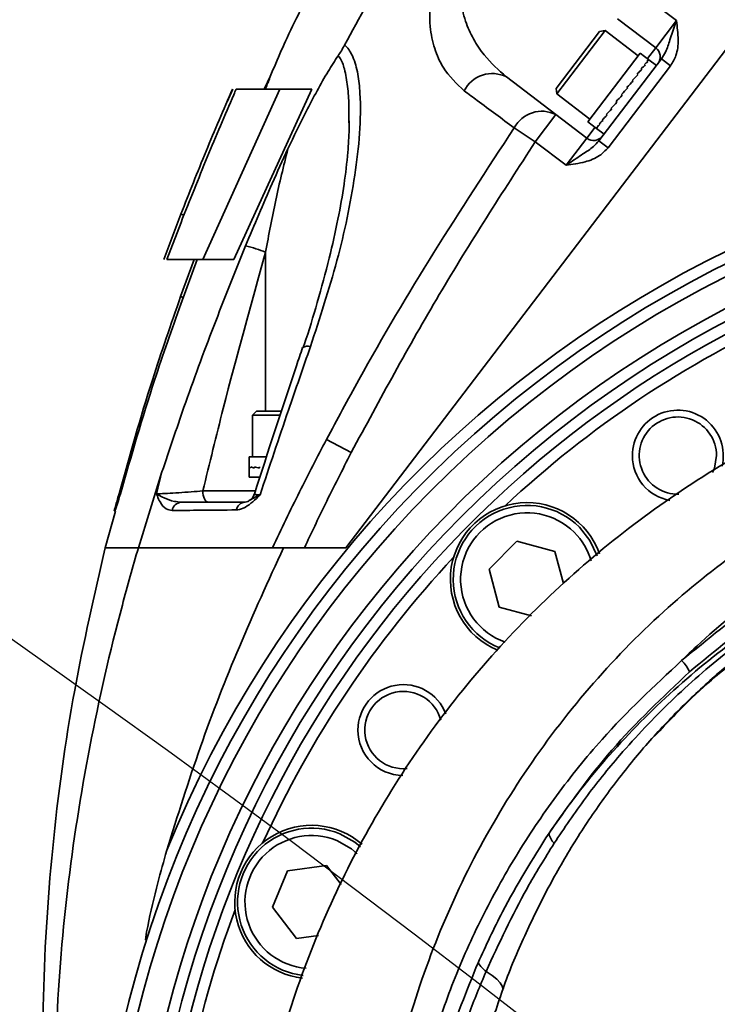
# Model space of a CAD drawing. Header units: millimetres. Extents: x -8713 to 3261, y -18743 to -8704.
# Tile 92 of 156: x -4219 to -4158, y -11369 to -11282. Entities that reach past the tile are written whole.
import ezdxf

# ---------------------------------------------------------------- set-up
doc = ezdxf.new("R2010")
doc.units = ezdxf.units.MM
doc.header["$LTSCALE"] = 10
doc.header["$PDSIZE"] = -1
doc.layers.get('Defpoints').update_dxf_attribs({"true_color": 0x5e5e5e})
doc.layers.add('细实线层', color=7, linetype='Continuous')
doc.dimstyles.new('ISO-25', dxfattribs={"dimscale": 20, "dimtxt": 4, "dimasz": 3.05, "dimexe": 3, "dimexo": 0.625, "dimtad": 1, "dimdec": 0, "dimtxsty": 'Standard', "dimcen": 2.5, "dimclrd": 1, "dimclre": 1, "dimclrt": 4, "dimadec": 1, "dimazin": 2, "dimtfac": 1, "dimtdec": 0, "dimtmove": 0, "dimatfit": 0, "dimfxl": 1, "dimarcsym": 0})

# ---------------------------------------------------------------- blocks, each defined once
blk = doc.blocks.new('*D177')
at = {"color": 1, "lineweight": -2, "transparency": 16777216}
for p, q in [((-4603.162, -11162.123), (-4603.162, -10919.27)), ((-4189.073, -11223.123), (-4663.162, -11223.123)), ((-4603.162, -11393.123), (-4603.162, -11223.123)), ((-4231.583, -11393.123), (-4663.162, -11393.123)), ((-4603.162, -11454.123), (-4603.162, -11515.123))]:
    blk.add_line(p, q, dxfattribs=at)
at = {"color": 1, "lineweight": 20, "transparency": 16777216}
for points in [[(-4613.329, -11162.123), (-4592.996, -11162.123), (-4603.162, -11223.123)], [(-4613.329, -11454.123), (-4592.996, -11454.123), (-4603.162, -11393.123)]]:
    blk.add_solid(points, dxfattribs=at)
at = {"layer": 'Defpoints', "color": 0, "lineweight": 20, "transparency": 16777216}
for p in [(-4603.162, -11223.123), (-4176.573, -11223.123), (-4219.083, -11393.123)]:
    blk.add_point(p, dxfattribs=at)
at = {"color": 4, "transparency": 16777216, "insert": (-4656.112, -11010.196), "char_height": 80, "attachment_point": 5, "rotation": 90}
blk.add_mtext('170', dxfattribs=at)
blk = doc.blocks.new('*D178')
at = {"color": 1, "lineweight": -2, "transparency": 16777216}
for p, q in [((-4456.152, -11079.623), (-4456.152, -10887.556)), ((-4021.752, -11140.623), (-4516.152, -11140.623)), ((-4456.152, -11223.123), (-4456.152, -11140.623)), ((-4189.073, -11223.123), (-4516.152, -11223.123)), ((-4456.152, -11284.123), (-4456.152, -11345.123))]:
    blk.add_line(p, q, dxfattribs=at)
at = {"color": 1, "lineweight": 20, "transparency": 16777216}
for points in [[(-4466.318, -11079.623), (-4445.985, -11079.623), (-4456.152, -11140.623)], [(-4466.318, -11284.123), (-4445.985, -11284.123), (-4456.152, -11223.123)]]:
    blk.add_solid(points, dxfattribs=at)
at = {"layer": 'Defpoints', "color": 0, "lineweight": 20, "transparency": 16777216}
for p in [(-4456.152, -11140.623), (-4009.252, -11140.623), (-4176.573, -11223.123)]:
    blk.add_point(p, dxfattribs=at)
at = {"color": 4, "transparency": 16777216, "insert": (-4508.652, -10953.09), "char_height": 80, "attachment_point": 5, "rotation": 90}
blk.add_mtext('83', dxfattribs=at)
blk = doc.blocks.new('*D168')
at = {"color": 1, "lineweight": -2, "transparency": 16777216}
for p, q in [((-2624.131, -11223.123), (-2362.13, -11223.123)), ((-3337.501, -11596.023), (-3395.99, -11655.271))]:
    blk.add_line(p, q, dxfattribs=at)
blk.add_arc((-2969.377, -11223.123), 547.248, 231.7592, 353.61011, dxfattribs=at)
at = {"color": 1, "lineweight": 20, "transparency": 16777216}
for points in [[(-2435.68, -11283.462), (-2415.378, -11284.595), (-2422.13, -11223.123)], [(-3314.834, -11660.563), (-3301.378, -11645.319), (-3353.838, -11612.572)]]:
    blk.add_solid(points, dxfattribs=at)
at = {"layer": 'Defpoints', "color": 0, "lineweight": 20, "transparency": 16777216}
for p in [(-4176.573, -11223.123), (-2969.377, -11223.123), (-2636.631, -11223.123), (-3328.719, -11587.128), (-2967.026, -11770.366)]:
    blk.add_point(p, dxfattribs=at)
at = {"color": 4, "transparency": 16777216, "insert": (-2778.747, -11679.184), "char_height": 80, "attachment_point": 5, "rotation": 22.68465}
blk.add_mtext('130%%D', dxfattribs=at)
blk = doc.blocks.new('*D169')
at = {"color": 1, "lineweight": -2, "transparency": 16777216}
blk.add_arc((-3969.931, -11223.123), 395.04, 288.85612, 351.14388, dxfattribs=at)
at = {"color": 1, "lineweight": 20, "transparency": 16777216}
for points in [[(-3589.736, -11283.156), (-3569.463, -11284.726), (-3574.89, -11223.123)], [(-3839.723, -11606.809), (-3844.79, -11587.117), (-3901.332, -11612.162)]]:
    blk.add_solid(points, dxfattribs=at)
at = {"layer": 'Defpoints', "color": 0, "lineweight": 20, "transparency": 16777216}
for p in [(-4176.573, -11223.123), (-2636.631, -11223.123), (-3945.16, -11363.603), (-3734.029, -11539.995), (-3746.646, -12489.435)]:
    blk.add_point(p, dxfattribs=at)
at = {"color": 4, "transparency": 16777216, "insert": (-3707.874, -11443.015), "char_height": 80, "attachment_point": 5, "rotation": 50}
blk.add_mtext('80°', dxfattribs=at)

msp = doc.modelspace()

# ---------------------------------------------------------------- linework, layer by layer
at = {"color": 4}
for centre, radius, start, end in [((-4112.577, -12173.123), 1935.771, 290, 188), ((-4884.987, -12281.678), 1155.771, 26.458208, 69.541792)]:
    msp.add_arc(centre, radius, start, end, dxfattribs=at)
at = {"layer": '细实线层', "linetype": 'Continuous', "lineweight": 35}
for p, q in [((-4125.382, -11243.256), (-4190.402, -11328.468)), ((-4164.666, -11279.551), (-4161.316, -11282.107)), ((-4163.136, -11284.492), (-4166.486, -11281.936)), ((-4163.136, -11284.492), (-4161.316, -11282.107)), ((-4171.896, -11288.06), (-4168.075, -11283.052)), ((-4167.584, -11282.986), (-4171.83, -11288.551)), ((-4168.075, -11283.052), (-4168.074, -11283.051)), ((-4167.584, -11282.986), (-4168.074, -11283.051)), ((-4164.682, -11285.2), (-4167.584, -11282.986)), ((-4163.864, -11285.446), (-4163.136, -11284.492)), ((-4164.5, -11284.961), (-4169.11, -11291.003)), ((-4168.126, -11292.68), (-4162.623, -11285.468)), ((-4163.741, -11285.541), (-4164.5, -11284.961)), ((-4163.915, -11285.678), (-4163.844, -11285.733)), ((-4163.844, -11285.733), (-4163.915, -11285.679)), ((-4163.732, -11285.587), (-4163.804, -11285.532)), ((-4163.804, -11285.532), (-4163.732, -11285.587)), ((-4163.069, -11286.053), (-4163.74, -11285.541)), ((-4161.828, -11286.075), (-4162.623, -11285.468)), ((-4161.828, -11286.075), (-4167.331, -11293.287)), ((-4164.343, -11286.388), (-4164.415, -11286.333)), ((-4164.414, -11286.333), (-4164.343, -11286.387)), ((-4164.05, -11286.004), (-4164.122, -11285.949)), ((-4164.122, -11285.949), (-4164.05, -11286.004)), ((-4176.262, -11287.055), (-4171.912, -11290.375)), ((-4165.132, -11287.421), (-4165.204, -11287.367)), ((-4165.203, -11287.366), (-4165.132, -11287.421)), ((-4164.709, -11286.867), (-4164.78, -11286.812)), ((-4164.78, -11286.812), (-4164.708, -11286.867)), ((-4196.192, -11288.123), (-4202.975, -11303.123)), ((-4200.347, -11288.125), (-4200.821, -11289.242)), ((-4193.374, -11288.123), (-4200.243, -11303.123)), ((-4193.374, -11288.123), (-4196.192, -11288.123)), ((-4171.896, -11288.06), (-4171.83, -11288.551)), ((-4165.665, -11287.971), (-4165.593, -11288.026)), ((-4165.594, -11288.027), (-4165.665, -11287.972)), ((-4165.594, -11288.027), (-4165.593, -11288.026)), ((-4171.83, -11288.551), (-4168.928, -11290.765)), ((-4166.552, -11289.283), (-4166.624, -11289.228)), ((-4166.623, -11289.227), (-4166.552, -11289.282)), ((-4166.146, -11288.602), (-4166.145, -11288.601)), ((-4166.074, -11288.656), (-4166.146, -11288.602)), ((-4166.145, -11288.601), (-4166.074, -11288.656)), ((-4167.078, -11289.823), (-4167.006, -11289.878)), ((-4167.007, -11289.878), (-4167.078, -11289.824)), ((-4190.135, -11291.105), (-4190.135, -11290.923)), ((-4171.912, -11290.375), (-4173.732, -11292.76)), ((-4171.912, -11290.375), (-4169.202, -11292.442)), ((-4169.11, -11291.003), (-4168.351, -11291.583)), ((-4167.768, -11290.876), (-4167.84, -11290.822)), ((-4167.839, -11290.821), (-4167.768, -11290.876)), ((-4167.489, -11290.362), (-4167.418, -11290.417)), ((-4167.418, -11290.417), (-4167.489, -11290.363)), ((-4173.732, -11292.76), (-4175.584, -11291.538)), ((-4169.202, -11292.442), (-4168.474, -11291.488)), ((-4168.316, -11291.594), (-4168.387, -11291.539)), ((-4168.387, -11291.539), (-4168.316, -11291.594)), ((-4168.351, -11291.583), (-4167.679, -11292.095)), ((-4168.227, -11291.478), (-4168.299, -11291.423)), ((-4168.298, -11291.423), (-4168.227, -11291.478)), ((-4168.042, -11291.235), (-4168.113, -11291.18)), ((-4168.113, -11291.18), (-4168.042, -11291.235)), ((-4171.022, -11294.827), (-4169.202, -11292.442)), ((-4167.331, -11293.287), (-4168.126, -11292.68)), ((-4171.022, -11294.827), (-4173.732, -11292.76)), ((-4206.412, -11303.123), (-4204.899, -11299.115)), ((-4204.899, -11299.115), (-4204.649, -11299.212)), ((-4204.893, -11299.855), (-4206.147, -11303.123)), ((-4204.928, -11306.371), (-4203.747, -11303.123)), ((-4203.478, -11303.123), (-4204.922, -11307.038)), ((-4202.975, -11303.123), (-4200.243, -11303.123)), ((-4197.449, -11316.468), (-4197.449, -11302.458)), ((-4204.928, -11306.371), (-4204.708, -11306.449)), ((-4198.252, -11316.468), (-4198.602, -11316.818)), ((-4198.602, -11316.818), (-4198.602, -11320.468)), ((-4196.182, -11316.818), (-4198.602, -11316.818)), ((-4198.252, -11316.468), (-4196.052, -11316.468)), ((-4189.917, -11320.098), (-4192.107, -11318.965)), ((-4198.902, -11320.468), (-4198.902, -11321.423)), ((-4197.366, -11320.468), (-4198.902, -11320.468)), ((-4208.644, -11328.468), (-4206.566, -11321.795)), ((-4198.902, -11321.424), (-4198.902, -11322.268)), ((-4198.889, -11321.458), (-4198.889, -11321.368)), ((-4198.889, -11321.368), (-4198.889, -11321.458)), ((-4198.743, -11321.458), (-4198.743, -11321.368)), ((-4198.743, -11321.368), (-4198.743, -11321.458)), ((-4198.438, -11321.458), (-4198.438, -11321.368)), ((-4198.437, -11321.368), (-4198.437, -11321.458)), ((-4197.987, -11321.458), (-4197.987, -11321.368)), ((-4197.986, -11321.368), (-4197.986, -11321.458)), ((-4198.902, -11322.268), (-4197.981, -11322.268)), ((-4202.97, -11323.468), (-4198.34, -11323.468)), ((-4210.665, -11325.243), (-4211.573, -11328.467)), ((-4210.767, -11325.215), (-4210.767, -11325.215)), ((-4177.795, -11330.355), (-4175.346, -11327.906)), ((-4175.346, -11327.906), (-4172, -11328.802)), ((-4195.876, -11328.468), (-4190.402, -11328.468)), ((-4190.402, -11328.468), (-4194.033, -11328.468)), ((-4172, -11328.802), (-4171.243, -11331.625)), ((-4176.899, -11333.701), (-4177.795, -11330.355)), ((-4174.073, -11334.458), (-4176.899, -11333.701)), ((-4195.526, -11356.89), (-4192.091, -11356.438)), ((-4192.091, -11356.438), (-4190.814, -11358.102)), ((-4196.851, -11360.091), (-4195.526, -11356.89)), ((-4194.743, -11362.839), (-4196.851, -11360.091)), ((-4192.812, -11362.585), (-4194.743, -11362.839))]:
    msp.add_line(p, q, dxfattribs=at)
at = {"layer": '细实线层', "linetype": 'Continuous', "lineweight": 35, "flags": 128}
for points in [[(-4158.137, -11321.867), (-4157.974, -11321.474), (-4157.79, -11320.37)], [(-4202.501, -11324.468), (-4202.592, -11324.449), (-4202.68, -11324.392), (-4202.761, -11324.299), (-4202.833, -11324.175), (-4202.891, -11324.023), (-4202.934, -11323.851), (-4202.961, -11323.663), (-4202.97, -11323.468)], [(-4169.853, -11326.655), (-4168.917, -11327.839), (-4168.29, -11329.175)], [(-4189.398, -11355.388), (-4189.904, -11354.961), (-4191.178, -11354.234)], [(-4190.929, -11353.633), (-4189.612, -11354.369), (-4189.105, -11354.775)], [(-4176.606, -11367.384), (-4176.585, -11367.288), (-4176.633, -11367.039), (-4176.812, -11366.751), (-4177.116, -11366.434), (-4177.536, -11366.095), (-4178.062, -11365.744)]]:
    msp.add_lwpolyline(points, dxfattribs=at)
at = {"layer": '细实线层', "linetype": 'Continuous', "lineweight": 35}
for centre, radius, start, end in [((-4163.743, -11285.287), 1, 322.65496, 52.65496), ((-4177.509, -11289.525), 2.766, 63.22551, 153.2748), ((-4173.157, -11292.82), 2.744, 62.99906, 152.16187), ((-4112.577, -11393.123), 101, 355.06981, 157.87729), ((-4168.596, -11291.647), 1, 232.65496, 322.65496), ((-4112.577, -11393.123), 100, 325.07093, 214.99772), ((-4112.577, -11393.123), 99, 325.98879, 213.89863), ((-4112.577, -11393.123), 96.5, 329.01525, 210.98888), ((-4112.577, -11393.123), 95.5, 330.28521, 209.77292), ((-4112.577, -11393.123), 94.5, 0, 208.35553), ((-4112.577, -11393.123), 93.5, 114.45893, 133.04107), ((-4193.76, -11311.511), 0.771, 70.89594, 123.13478), ((-4161.19, -11320.37), 4, 346.5227, 180), ((-4161.19, -11320.37), 3.4, 0, 271.36971), ((-4161.19, -11320.37), 4, 180, 259.93191), ((-4199.402, -11323.468), 1, 300.97203, 342.51586), ((-4204.806, -11325.341), 0.875, 93.82808, 170.64011), ((-4199.198, -11325.322), 0.856, 93.8067, 168.23455), ((-4174.449, -11331.252), 6.75, 19.31683, 170.9887), ((-4174.449, -11331.252), 6.5, 45, 248.30431), ((-4209.807, -11325.468), 1, 142.02188, 165.23086), ((-4209.732, -11325.468), 1, 143.06097, 165.17716), ((-4174.449, -11331.252), 5.85, 45, 250.74542), ((-4174.449, -11331.252), 5.85, 16.09805, 45), ((-4112.577, -11393.123), 93.5, 136.95893, 155.54107), ((-4174.449, -11331.252), 6.75, 170.9887, 247.45838), ((-4162.636, -11340.366), 2.65, 21.58093, 47.83896), ((-4185.331, -11344.511), 4, 20.94777, 180), ((-4185.331, -11344.511), 3.4, 14.77981, 275.444), ((-4185.331, -11344.511), 4, 180, 269.14739), ((-4193.417, -11359.639), 6.75, 48.79758, 193.4887), ((-4193.417, -11359.639), 6.5, 67.5, 263.50696), ((-4193.417, -11359.639), 5.85, 67.5, 265.34611), ((-4171.014, -11353.382), 1.521, 187.34364, 225.9048), ((-4112.577, -11393.123), 93.5, 159.45893, 178.04107), ((-4193.417, -11359.639), 6.75, 193.4887, 263.17449), ((-4176.369, -11363.506), 2.807, 211.66824, 232.89257)]:
    msp.add_arc(centre, radius, start, end, dxfattribs=at)
for centre, major_axis, ratio, start_param, end_param in [((-4166.018, -11288.583), (2.421, 2.933), 0.107296, 0.34259, 0.552029), ((-4166.09, -11288.528), (2.486, 2.883), 0.096906, 0.34409, 0.553529), ((-4166.018, -11288.583), (2.35, 2.987), 0.112943, 0.130721, 0.340161), ((-4166.09, -11288.528), (2.421, 2.933), 0.107303, 0.132951, 0.34239), ((-4166.018, -11288.583), (2.277, 3.042), 0.113537, 6.282133, 6.411177), ((-4166.09, -11288.528), (2.35, 2.987), 0.112946, 0.001675, 0.130521), ((-4166.09, -11288.528), (2.589, 2.804), 0.064148, 0.763204, 0.972644), ((-4166.018, -11288.583), (2.543, 2.839), 0.082269, 0.763845, 0.973285), ((-4166.018, -11288.583), (2.486, 2.883), 0.096894, 0.553727, 0.763167), ((-4166.09, -11288.528), (2.543, 2.839), 0.082284, 0.554208, 0.763648), ((-4166.018, -11288.583), (2.623, 2.778), 0.043309, 1.180805, 1.390244), ((-4166.09, -11288.528), (2.644, 2.763), 0.020729, 1.178366, 1.387806), ((-4166.018, -11288.583), (2.59, 2.804), 0.06413, 0.97284, 1.18228), ((-4166.09, -11288.528), (2.623, 2.778), 0.043329, 0.97117, 1.180609), ((-4166.018, -11288.583), (2.644, 2.763), 0.020707, 1.388001, 1.59744), ((-4166.09, -11288.528), (2.649, 2.758), 0.002713, 4.688571, 4.89801), ((-4166.09, -11288.528), (2.617, 2.783), 0.048317, 4.274367, 4.483807), ((-4166.018, -11288.583), (2.64, 2.765), 0.026067, 4.272076, 4.481516), ((-4166.018, -11288.583), (2.649, 2.758), 0.002735, 4.478937, 4.688376), ((-4166.09, -11288.528), (2.64, 2.765), 0.026045, 4.481711, 4.69115), ((-4166.018, -11288.583), (2.617, 2.783), 0.048338, 4.064732, 4.274172), ((-4166.09, -11288.528), (2.58, 2.811), 0.068597, 4.066182, 4.275621), ((-4166.018, -11288.583), (2.531, 2.849), 0.086008, 3.647292, 3.856731), ((-4166.09, -11288.528), (2.472, 2.894), 0.099699, 3.646559, 3.855998), ((-4166.018, -11288.583), (2.58, 2.811), 0.068614, 3.856546, 4.065985), ((-4166.09, -11288.528), (2.531, 2.849), 0.085993, 3.856929, 4.066368), ((-4166.018, -11288.583), (2.405, 2.945), 0.109047, 3.225581, 3.43502), ((-4166.09, -11288.528), (2.333, 3), 0.113535, 3.22324, 3.43268), ((-4166.018, -11288.583), (2.333, 3), 0.113537, 3.142645, 3.22304), ((-4166.09, -11288.528), (2.26, 3.055), 0.112946, 3.139918, 3.220511), ((-4166.018, -11288.583), (2.472, 2.894), 0.09971, 3.436921, 3.64636), ((-4166.09, -11288.528), (2.405, 2.945), 0.10904, 3.43522, 3.644659), ((-4195.102, -11321.458), (3.8, -0.035), 0.113537, 3.142645, 3.22304), ((-4195.102, -11321.368), (3.8, 0.056), 0.112946, 3.139918, 3.220511), ((-4195.102, -11321.458), (3.8, -0.125), 0.109047, 3.225581, 3.43502), ((-4195.102, -11321.368), (3.8, -0.035), 0.113535, 3.22324, 3.43268), ((-4195.102, -11321.458), (3.8, -0.209), 0.09971, 3.436921, 3.64636), ((-4195.102, -11321.368), (3.8, -0.125), 0.10904, 3.43522, 3.644659), ((-4195.102, -11321.458), (3.8, -0.284), 0.086008, 3.647292, 3.856731), ((-4195.102, -11321.368), (3.8, -0.209), 0.099699, 3.646559, 3.855998)]:
    msp.add_ellipse(centre, major_axis=major_axis, ratio=ratio, start_param=start_param, end_param=end_param, dxfattribs=at)
for points, knots in [([(-4190.501, -11284.251), (-4187.882, -11279.449), (-4182.645, -11269.843), (-4173.882, -11255.954), (-4167.543, -11247.038), (-4164.374, -11242.58)], [0, 0, 0, 0, 0.333327, 0.666661, 1, 1, 1, 1]), ([(-4179.979, -11288.281), (-4180.651, -11287.652), (-4181.729, -11286.643), (-4182.627, -11284.594), (-4182.907, -11283.297), (-4183.048, -11281.805), (-4183.004, -11280.24), (-4182.319, -11277.879), (-4181.142, -11275.928), (-4179.634, -11274.509), (-4177.795, -11273.511), (-4175.917, -11273.165), (-4174.16, -11273.339), (-4172.62, -11273.811), (-4171.706, -11274.406), (-4171.202, -11274.734)], [0, 0, 0, 0, 0.133584, 0.214667, 0.295602, 0.296651, 0.391436, 0.467789, 0.545009, 0.611478, 0.677888, 0.777009, 0.8461, 0.915281, 1, 1, 1, 1]), ([(-4171.248, -11278.303), (-4171.735, -11277.962), (-4172.992, -11277.085), (-4175.023, -11276.291), (-4177.024, -11276.15), (-4178.363, -11276.539), (-4179.059, -11277.032), (-4179.555, -11277.567), (-4179.868, -11278.078), (-4180.203, -11279.033), (-4180.313, -11280.425), (-4179.935, -11282.129), (-4179.194, -11283.75), (-4178.051, -11285.481), (-4176.949, -11286.45), (-4176.262, -11287.055)], [0, 0, 0, 0, 0.093137, 0.239872, 0.337563, 0.397354, 0.440656, 0.453305, 0.495342, 0.518227, 0.587285, 0.681092, 0.766542, 0.85435, 1, 1, 1, 1]), ([(-4192.823, -11278.148), (-4193.765, -11279.958), (-4195.468, -11283.229), (-4196.886, -11286.63), (-4197.519, -11288.15)], [0, 0, 0, 0, 0.5531337, 1, 1, 1, 1]), ([(-4161.316, -11282.107), (-4161.317, -11282.111), (-4161.352, -11282.212), (-4161.547, -11282.783), (-4161.871, -11283.726), (-4162.179, -11284.75), (-4162.502, -11285.273), (-4162.623, -11285.468)], [0, 0, 0, 0, 0.002964, 0.085051, 0.479729, 0.805725, 1, 1, 1, 1]), ([(-4161.316, -11282.107), (-4161.316, -11282.11), (-4161.241, -11282.67), (-4161.111, -11283.686), (-4161.238, -11285.086), (-4161.653, -11285.781), (-4161.828, -11286.075)], [0, 0, 0, 0, 0.002181, 0.413271, 0.752251, 1, 1, 1, 1]), ([(-4190.501, -11284.251), (-4190.501, -11284.251), (-4190.475, -11284.273), (-4190.171, -11284.536), (-4189.693, -11285.33), (-4189.304, -11286.783), (-4189.072, -11289.035), (-4189.124, -11292.013), (-4189.718, -11296.932), (-4191.027, -11303.218), (-4192.681, -11308.26), (-4193.508, -11310.783)], [0, 0, 0, 0, 0.000002, 0.005044, 0.060324, 0.127328, 0.19464, 0.328146, 0.461948, 0.730855, 1, 1, 1, 1]), ([(-4191.067, -11285.188), (-4190.974, -11285.05), (-4190.788, -11284.778), (-4190.597, -11284.426), (-4190.501, -11284.251)], [0, 0, 0, 0, 0.50312, 1, 1, 1, 1]), ([(-4191.067, -11285.188), (-4191.363, -11285.639), (-4191.977, -11286.577), (-4192.937, -11288.287), (-4194.139, -11290.554), (-4194.969, -11292.291), (-4195.496, -11293.395)], [0, 0, 0, 0, 0.195906, 0.406971, 0.622905, 1, 1, 1, 1]), ([(-4190.135, -11290.923), (-4190.127, -11290.465), (-4190.11, -11289.441), (-4190.22, -11287.895), (-4190.455, -11286.471), (-4190.763, -11285.548), (-4191.017, -11285.246), (-4191.067, -11285.188)], [0, 0, 0, 0, 0.218721, 0.488642, 0.757577, 0.952997, 1, 1, 1, 1]), ([(-4197.476, -11288.123), (-4197.416, -11287.978), (-4197.277, -11287.645), (-4197.133, -11287.284), (-4197.084, -11287.13), (-4197.152, -11287.239), (-4197.327, -11287.594), (-4197.496, -11287.954), (-4197.575, -11288.123)], [0, 0, 0, 0, 0.144605, 0.331545, 0.486167, 0.641136, 0.830969, 1, 1, 1, 1]), ([(-4204.899, -11299.115), (-4204.17, -11297.264), (-4202.7, -11293.532), (-4201.139, -11289.936), (-4200.353, -11288.123)], [0, 0, 0, 0, 0.496088, 1, 1, 1, 1]), ([(-4200.037, -11288.123), (-4200.109, -11288.29), (-4200.953, -11290.241), (-4202.613, -11294.139), (-4204.128, -11297.937), (-4204.893, -11299.855)], [0, 0, 0, 0, 0.044281, 0.517318, 1, 1, 1, 1]), ([(-4196.192, -11288.123), (-4197.097, -11288.123), (-4198.91, -11288.123), (-4199.661, -11288.123), (-4200.037, -11288.123)], [0, 0, 0, 0, 0.499147, 1, 1, 1, 1]), ([(-4175.584, -11291.538), (-4176.667, -11290.737), (-4178.133, -11289.651), (-4179.597, -11288.565), (-4179.979, -11288.281)], [0, 0, 0, 0, 0.738608, 1, 1, 1, 1]), ([(-4190.111, -11290.923), (-4190.109, -11291.165), (-4190.102, -11292.063), (-4190.221, -11293.917), (-4190.527, -11296.553), (-4191.083, -11299.665), (-4191.869, -11303.142), (-4192.868, -11306.834), (-4193.656, -11309.466), (-4194.122, -11310.793), (-4194.151, -11310.876)], [0, 0, 0, 0, 0.0392213, 0.14549, 0.287825, 0.4414869, 0.6113733, 0.8036328, 0.9878111, 1, 1, 1, 1]), ([(-4192.107, -11318.965), (-4191.16, -11317.203), (-4188.16, -11311.624), (-4182.723, -11302.427), (-4177.965, -11295.17), (-4175.584, -11291.538)], [0, 0, 0, 0, 0.187318, 0.593305, 1, 1, 1, 1]), ([(-4171.022, -11294.827), (-4171.019, -11294.825), (-4170.93, -11294.765), (-4170.431, -11294.426), (-4169.608, -11293.865), (-4168.701, -11293.297), (-4168.282, -11292.848), (-4168.126, -11292.68)], [0, 0, 0, 0, 0.002964, 0.085051, 0.479729, 0.805725, 1, 1, 1, 1]), ([(-4199.211, -11301.913), (-4198.447, -11300.079), (-4197.259, -11297.227), (-4195.96, -11294.403), (-4195.496, -11293.395)], [0, 0, 0, 0, 0.6429025, 1, 1, 1, 1]), ([(-4195.496, -11293.395), (-4195.867, -11294.896), (-4196.61, -11297.902), (-4197.169, -11300.937), (-4197.449, -11302.458)], [0, 0, 0, 0, 0.4991743, 1, 1, 1, 1]), ([(-4173.732, -11292.76), (-4176.606, -11297.204), (-4182.362, -11306.103), (-4187.396, -11315.429), (-4189.917, -11320.098)], [0, 0, 0, 0, 0.49936, 1, 1, 1, 1]), ([(-4167.331, -11293.287), (-4167.568, -11293.533), (-4168.129, -11294.116), (-4169.445, -11294.608), (-4170.459, -11294.752), (-4171.019, -11294.827), (-4171.022, -11294.827)], [0, 0, 0, 0, 0.247749, 0.586729, 0.997819, 1, 1, 1, 1]), ([(-4206.566, -11321.795), (-4205.929, -11319.898), (-4204.482, -11315.593), (-4202.041, -11308.951), (-4200.155, -11304.261), (-4199.211, -11301.913)], [0, 0, 0, 0, 0.282256, 0.640747, 1, 1, 1, 1]), ([(-4206.147, -11303.123), (-4205.834, -11303.123), (-4205.207, -11303.123), (-4203.719, -11303.123), (-4202.975, -11303.123)], [0, 0, 0, 0, 0.499361, 1, 1, 1, 1]), ([(-4197.449, -11302.458), (-4198.724, -11307.034), (-4200.666, -11314.003), (-4202.381, -11321.048), (-4202.97, -11323.468)], [0, 0, 0, 0, 0.656572, 1, 1, 1, 1]), ([(-4210.345, -11323.727), (-4209.403, -11320.378), (-4207.762, -11314.541), (-4205.775, -11308.813), (-4204.928, -11306.371)], [0, 0, 0, 0, 0.57361, 1, 1, 1, 1]), ([(-4204.922, -11307.038), (-4205.706, -11309.264), (-4207.647, -11314.773), (-4209.263, -11320.386), (-4210.226, -11323.732)], [0, 0, 0, 0, 0.403952, 1, 1, 1, 1]), ([(-4116.879, -11308.888), (-4119.197, -11309.057), (-4123.832, -11309.395), (-4131.409, -11310.73), (-4139.533, -11312.901), (-4148.046, -11316.18), (-4156.164, -11320.325), (-4163.798, -11325.291), (-4170.866, -11331.023), (-4177.29, -11337.456), (-4183.004, -11344.519), (-4187.948, -11352.134), (-4192.07, -11360.217), (-4195.325, -11368.683), (-4197.686, -11377.441), (-4199.104, -11386.395), (-4199.647, -11395.458), (-4199.209, -11401.486), (-4198.989, -11404.5)], [0, 0, 0, 0, 0.0492154, 0.0984308, 0.1628278, 0.227225, 0.2916223, 0.3560197, 0.4204173, 0.4848151, 0.549213, 0.6136111, 0.6780093, 0.7424075, 0.8068057, 0.8712039, 0.9356019, 1, 1, 1, 1]), ([(-4194.194, -11310.872), (-4194.376, -11311.401), (-4195.846, -11315.677), (-4197.227, -11319.99), (-4198.438, -11323.769)], [0, 0, 0, 0, 0.123839, 1, 1, 1, 1]), ([(-4193.508, -11310.783), (-4194.157, -11312.648), (-4195.664, -11316.975), (-4197.114, -11321.329), (-4197.939, -11323.806)], [0, 0, 0, 0, 0.4310575, 1, 1, 1, 1]), ([(-4188.068, -11397.968), (-4188.068, -11397.968), (-4188.214, -11395.52), (-4188.281, -11390.609), (-4187.672, -11382.649), (-4186.136, -11374.164), (-4183.476, -11365.302), (-4179.817, -11356.761), (-4175.144, -11348.675), (-4169.521, -11341.158), (-4163.142, -11334.482), (-4156.107, -11328.747), (-4148.588, -11323.959), (-4140.719, -11320.168), (-4132.635, -11317.407), (-4124.49, -11315.601), (-4117.687, -11314.874), (-4110.959, -11314.719), (-4104.307, -11315.108), (-4096.341, -11316.449), (-4088.605, -11318.627), (-4081.205, -11321.627), (-4074.211, -11325.365), (-4067.615, -11329.836), (-4061.517, -11335.018), (-4055.973, -11340.834), (-4050.984, -11347.285), (-4046.651, -11354.339), (-4043.028, -11361.919), (-4040.085, -11370.169), (-4037.997, -11379.056), (-4036.901, -11388.485), (-4036.899, -11394.819), (-4037.087, -11397.968), (-4037.087, -11397.968)], [0, 0, 0, 0, 0, 0.029714, 0.059427, 0.096609, 0.133902, 0.171076, 0.208437, 0.245924, 0.283267, 0.318283, 0.353422, 0.388427, 0.420905, 0.453493, 0.485969, 0.50075, 0.53218, 0.563712, 0.595144, 0.62623, 0.657411, 0.688503, 0.720357, 0.752304, 0.784168, 0.817819, 0.851564, 0.885224, 0.923442, 0.961782, 1, 1, 1, 1, 1]), ([(-4064.298, -11338.402), (-4066.397, -11336.49), (-4070.304, -11332.934), (-4076.771, -11328.592), (-4083.292, -11325.085), (-4090.203, -11322.28), (-4097.424, -11320.243), (-4104.859, -11318.99), (-4111.066, -11318.626), (-4117.346, -11318.771), (-4123.696, -11319.451), (-4131.297, -11321.139), (-4138.844, -11323.721), (-4146.194, -11327.269), (-4153.209, -11331.757), (-4157.984, -11335.646), (-4160.411, -11337.974), (-4160.857, -11338.402)], [0, 0, 0, 0, 0.080479, 0.149719, 0.219161, 0.288387, 0.35829, 0.428417, 0.498315, 0.53118, 0.603413, 0.675897, 0.748137, 0.826132, 0.90443, 0.98245, 1, 1, 1, 1]), ([(-4196.847, -11328.468), (-4196.064, -11326.827), (-4194.54, -11323.632), (-4192.903, -11320.492), (-4192.107, -11318.965)], [0, 0, 0, 0, 0.5134105, 1, 1, 1, 1]), ([(-4189.917, -11320.098), (-4190.692, -11321.615), (-4192.106, -11324.385), (-4193.433, -11327.197), (-4194.033, -11328.468)], [0, 0, 0, 0, 0.548079, 1, 1, 1, 1]), ([(-4160.857, -11338.402), (-4158.585, -11336.537), (-4154.04, -11332.807), (-4146.691, -11328.45), (-4139.217, -11325.049), (-4131.723, -11322.58), (-4123.961, -11320.907), (-4116.013, -11320.107), (-4107.988, -11320.17), (-4100.012, -11321.101), (-4092.196, -11322.923), (-4084.63, -11325.571), (-4077.381, -11329.046), (-4070.51, -11333.271), (-4066.369, -11336.691), (-4064.298, -11338.402)], [0, 0, 0, 0, 0.084366, 0.168727, 0.243145, 0.317791, 0.392202, 0.467604, 0.543252, 0.618654, 0.694281, 0.770155, 0.84579, 0.922893, 1, 1, 1, 1]), ([(-4207.043, -11323.725), (-4206.885, -11323.081), (-4206.727, -11322.438), (-4206.566, -11321.795), (-4206.566, -11321.795)], [0, 0, 0, 0, 0.99997, 1, 1, 1, 1]), ([(-4064.983, -11339.391), (-4067.025, -11337.704), (-4071.109, -11334.331), (-4077.884, -11330.165), (-4085.03, -11326.738), (-4092.488, -11324.127), (-4100.192, -11322.331), (-4108.054, -11321.414), (-4115.963, -11321.351), (-4123.797, -11322.14), (-4131.449, -11323.789), (-4138.835, -11326.224), (-4146.204, -11329.577), (-4153.45, -11333.874), (-4157.931, -11337.552), (-4160.172, -11339.391)], [0, 0, 0, 0, 0.077131, 0.154258, 0.229888, 0.305757, 0.381378, 0.45676, 0.532388, 0.607769, 0.682173, 0.756812, 0.831223, 0.915609, 1, 1, 1, 1]), ([(-4172.523, -11353.577), (-4171.916, -11352.711), (-4169.783, -11349.669), (-4165.619, -11344.78), (-4159.751, -11339.238), (-4153.321, -11334.426), (-4146.434, -11330.397), (-4139.649, -11327.357), (-4133.039, -11325.152), (-4127.446, -11323.816), (-4123.734, -11323.208), (-4122.154, -11323.004), (-4121.985, -11322.982)], [0, 0, 0, 0, 0.053328, 0.187255, 0.321602, 0.455501, 0.584516, 0.713525, 0.818286, 0.923045, 0.991771, 1, 1, 1, 1]), ([(-4121.985, -11322.982), (-4122.06, -11322.992), (-4122.145, -11323.003), (-4122.251, -11323.017), (-4122.306, -11323.025), (-4122.383, -11323.035), (-4122.478, -11323.048), (-4122.598, -11323.065), (-4122.75, -11323.086), (-4122.943, -11323.113), (-4123.192, -11323.15), (-4123.515, -11323.198), (-4123.943, -11323.264), (-4124.519, -11323.357), (-4125.317, -11323.494), (-4126.457, -11323.705), (-4128.158, -11324.052), (-4130.817, -11324.674), (-4135.127, -11325.894), (-4140.47, -11327.859), (-4146.21, -11330.593), (-4151.632, -11333.776), (-4156.871, -11337.542), (-4161.849, -11341.884), (-4165.977, -11346.249), (-4169.379, -11350.463), (-4171.175, -11353.137), (-4172.073, -11354.475)], [0, 0, 0, 0, 0.003657, 0.00417, 0.00515, 0.00637, 0.007896, 0.009811, 0.012229, 0.015304, 0.019249, 0.02437, 0.031114, 0.04016, 0.052598, 0.070266, 0.096287, 0.136612, 0.202464, 0.313376, 0.412813, 0.512251, 0.62092, 0.729849, 0.838534, 0.919266, 1, 1, 1, 1]), ([(-4210.684, -11324.932), (-4210.643, -11324.787), (-4210.571, -11324.531), (-4210.434, -11324.045), (-4210.363, -11323.793), (-4210.345, -11323.729), (-4210.345, -11323.727)], [0, 0, 0, 0, 0.497373, 0.874224, 0.996007, 1, 1, 1, 1]), ([(-4210.226, -11323.732), (-4210.226, -11323.734), (-4210.33, -11324.077), (-4210.41, -11324.333), (-4210.489, -11324.589)], [0, 0, 0, 0, 0.005952, 1, 1, 1, 1]), ([(-4210.345, -11323.727), (-4210.345, -11323.728), (-4210.355, -11323.759), (-4210.379, -11323.869), (-4210.346, -11323.972), (-4210.322, -11324.046)], [0, 0, 0, 0, 0.010368, 0.29027, 1, 1, 1, 1]), ([(-4207.043, -11323.725), (-4206.987, -11323.724), (-4206.735, -11323.719), (-4206.112, -11323.695), (-4205.102, -11323.637), (-4203.988, -11323.558), (-4203.31, -11323.498), (-4202.97, -11323.468)], [0, 0, 0, 0, 0.06307, 0.28671, 0.519948, 0.759392, 1, 1, 1, 1]), ([(-4205.67, -11325.199), (-4205.848, -11325.169), (-4206.275, -11325.098), (-4206.693, -11324.57), (-4206.929, -11324.046), (-4207.02, -11323.791), (-4207.042, -11323.727), (-4207.043, -11323.725)], [0, 0, 0, 0, 0.285145, 0.681793, 0.920892, 0.99747, 1, 1, 1, 1]), ([(-4207.043, -11323.725), (-4207.041, -11323.726), (-4206.994, -11323.758), (-4206.8, -11323.88), (-4206.316, -11324.124), (-4205.615, -11324.403), (-4205.071, -11324.45), (-4204.864, -11324.468)], [0, 0, 0, 0, 0.003417, 0.094906, 0.366659, 0.759137, 1, 1, 1, 1]), ([(-4197.939, -11323.806), (-4197.941, -11323.808), (-4198.354, -11324.258), (-4198.864, -11324.717), (-4199.571, -11325.079), (-4199.835, -11325.118), (-4200.036, -11325.147)], [0, 0, 0, 0, 0.002658, 0.604388, 0.700131, 1, 1, 1, 1]), ([(-4197.939, -11323.806), (-4197.942, -11323.807), (-4197.966, -11323.818), (-4198.044, -11323.854), (-4198.295, -11323.976), (-4198.614, -11324.161), (-4198.805, -11324.273), (-4198.89, -11324.322)], [0, 0, 0, 0, 0.00563, 0.057109, 0.18776, 0.642512, 1, 1, 1, 1]), ([(-4198.433, -11323.771), (-4198.419, -11323.784), (-4198.394, -11323.811), (-4198.086, -11323.807), (-4197.939, -11323.806)], [0, 0, 0, 0, 0.525644, 1, 1, 1, 1]), ([(-4119.879, -11323.573), (-4122.367, -11323.913), (-4127.316, -11324.59), (-4134.54, -11326.597), (-4141.483, -11329.302), (-4148.095, -11332.722), (-4154.28, -11336.849), (-4159.358, -11340.933), (-4162.12, -11343.864), (-4163.177, -11344.985)], [0, 0, 0, 0, 0.152556, 0.3035335, 0.4546323, 0.6050756, 0.7552445, 0.9063489, 1, 1, 1, 1]), ([(-4210.489, -11324.589), (-4210.523, -11324.699), (-4210.588, -11324.912), (-4210.66, -11325.129), (-4210.683, -11325.178), (-4210.699, -11325.212)], [0, 0, 0, 0, 0.262678, 0.50349, 1, 1, 1, 1]), ([(-4210.489, -11324.589), (-4210.515, -11324.672), (-4210.575, -11324.867), (-4210.629, -11325.028), (-4210.633, -11325.037), (-4210.634, -11325.041)], [0, 0, 0, 0, 0.326709, 0.763586, 1, 1, 1, 1]), ([(-4204.864, -11324.468), (-4204.033, -11324.468), (-4202.186, -11324.468), (-4200.295, -11324.468), (-4199.255, -11324.468)], [0, 0, 0, 0, 0.449813, 1, 1, 1, 1]), ([(-4198.89, -11324.322), (-4198.934, -11324.349), (-4199.082, -11324.44), (-4199.183, -11324.456), (-4199.255, -11324.468)], [0, 0, 0, 0, 0.296468, 1, 1, 1, 1]), ([(-4210.699, -11325.212), (-4210.728, -11325.213), (-4210.771, -11325.214), (-4210.768, -11325.214), (-4210.767, -11325.215)], [0, 0, 0, 0, 0.6904629, 1, 1, 1, 1]), ([(-4200.036, -11325.147), (-4201.081, -11325.157), (-4202.98, -11325.174), (-4204.835, -11325.191), (-4205.67, -11325.199)], [0, 0, 0, 0, 0.550204, 1, 1, 1, 1]), ([(-4176.598, -11367.385), (-4176.585, -11367.346), (-4176.079, -11365.817), (-4174.816, -11362.888), (-4172.79, -11358.648), (-4170.47, -11354.594), (-4167.919, -11350.745), (-4165.162, -11347.147), (-4162.197, -11343.803), (-4159.026, -11340.684), (-4155.624, -11337.757), (-4151.992, -11335.029), (-4148.151, -11332.524), (-4144.128, -11330.256), (-4139.942, -11328.271), (-4136.547, -11326.864), (-4134.52, -11326.226), (-4133.97, -11326.052)], [0, 0, 0, 0, 0.002039, 0.08045, 0.158348, 0.235403, 0.311335, 0.385833, 0.457893, 0.529761, 0.602406, 0.675714, 0.749544, 0.823722, 0.89806, 0.972319, 1, 1, 1, 1]), ([(-4211.56, -11328.472), (-4212.515, -11332.634), (-4214.519, -11341.357), (-4216.348, -11354.857), (-4217.137, -11367.667), (-4216.969, -11379.341), (-4216.112, -11389.926), (-4214.474, -11400.682), (-4212.402, -11409.737), (-4210.294, -11417.013), (-4208.531, -11422.326), (-4206.732, -11427.147), (-4205.198, -11430.917), (-4204.301, -11432.947), (-4203.991, -11433.65)], [0, 0, 0, 0, 0.119162, 0.249752, 0.379709, 0.47681, 0.57496, 0.675662, 0.780435, 0.834729, 0.888302, 0.937276, 0.978281, 1, 1, 1, 1]), ([(-4206.679, -11426.783), (-4207.355, -11425.11), (-4209.63, -11419.483), (-4212.338, -11409.482), (-4214.767, -11396.918), (-4215.963, -11384.164), (-4216.04, -11371.361), (-4215.045, -11358.596), (-4213.056, -11345.952), (-4210.767, -11335.927), (-4209.122, -11330.147), (-4208.644, -11328.468)], [0, 0, 0, 0, 0.0540447, 0.1817024, 0.3093602, 0.4370204, 0.5646846, 0.6923538, 0.8200282, 0.9477074, 1, 1, 1, 1]), ([(-4208.644, -11328.468), (-4209.281, -11328.468), (-4210.555, -11328.468), (-4211.459, -11328.468), (-4211.543, -11328.468), (-4211.577, -11328.468)], [0, 0, 0, 0, 0.3695667, 0.7397698, 1, 1, 1, 1]), ([(-4211.57, -11328.468), (-4211.536, -11328.468), (-4211.454, -11328.468), (-4210.555, -11328.468), (-4209.282, -11328.468), (-4208.644, -11328.468)], [0, 0, 0, 0, 0.253736, 0.62653, 1, 1, 1, 1]), ([(-4208.644, -11328.468), (-4207.221, -11328.468), (-4204.439, -11328.468), (-4200.496, -11328.468), (-4197.957, -11328.468), (-4196.847, -11328.468)], [0, 0, 0, 0, 0.370907, 0.725153, 1, 1, 1, 1]), ([(-4195.876, -11328.468), (-4197.312, -11328.468), (-4200.184, -11328.468), (-4204.438, -11328.468), (-4207.221, -11328.468), (-4208.644, -11328.468)], [0, 0, 0, 0, 0.328237, 0.656401, 1, 1, 1, 1]), ([(-4195.876, -11328.468), (-4197.199, -11331.358), (-4199.834, -11337.117), (-4203.296, -11345.993), (-4205.19, -11352.046), (-4206.142, -11355.088)], [0, 0, 0, 0, 0.3338958, 0.6652335, 1, 1, 1, 1]), ([(-4196.051, -11328.468), (-4196.125, -11328.468), (-4196.456, -11328.468), (-4196.676, -11328.468), (-4196.847, -11328.468)], [0, 0, 0, 0, 0.223769, 1, 1, 1, 1]), ([(-4194.033, -11328.468), (-4194.444, -11328.468), (-4195.022, -11328.468), (-4195.502, -11328.468), (-4195.641, -11328.468)], [0, 0, 0, 0, 0.712587, 1, 1, 1, 1]), ([(-4182.904, -11372.265), (-4182.277, -11370.374), (-4181.004, -11366.536), (-4178.48, -11360.963), (-4175.469, -11355.492), (-4171.937, -11350.252), (-4167.236, -11344.35), (-4163.264, -11340.645), (-4160.857, -11338.402)], [0, 0, 0, 0, 0.146843, 0.298134, 0.449424, 0.605108, 0.760789, 1, 1, 1, 1]), ([(-4160.172, -11339.391), (-4162.53, -11341.619), (-4167.124, -11345.958), (-4170.756, -11351.083), (-4172.523, -11353.577)], [0, 0, 0, 0, 0.5133395, 1, 1, 1, 1]), ([(-4178.758, -11364.979), (-4178.068, -11363.476), (-4176.264, -11359.541), (-4173.952, -11355.855), (-4172.523, -11353.577)], [0, 0, 0, 0, 0.3820318, 1, 1, 1, 1]), ([(-4207.674, -11362.195), (-4207.707, -11362.294), (-4207.76, -11362.457), (-4207.831, -11362.659), (-4207.879, -11362.79), (-4207.917, -11362.883), (-4207.945, -11362.944), (-4207.967, -11362.982), (-4207.981, -11362.997), (-4207.992, -11362.999), (-4207.999, -11362.992), (-4208.004, -11362.969), (-4208.006, -11362.888), (-4207.962, -11362.492), (-4207.643, -11360.823), (-4207.04, -11358.26), (-4206.412, -11356.043), (-4206.142, -11355.088)], [0, 0, 0, 0, 0.0348201, 0.0573718, 0.0724617, 0.082754, 0.0928641, 0.0971835, 0.101551, 0.1040685, 0.1065888, 0.1100648, 0.1165065, 0.1389194, 0.2467711, 0.6756178, 1, 1, 1, 1]), ([(-4172.073, -11354.475), (-4172.888, -11355.79), (-4175.144, -11359.426), (-4176.925, -11363.282), (-4178.062, -11365.744)], [0, 0, 0, 0, 0.361601, 1, 1, 1, 1]), ([(-4181.661, -11372.713), (-4181.63, -11372.616), (-4180.802, -11369.993), (-4179.761, -11367.439), (-4178.758, -11364.979)], [0, 0, 0, 0, 0.037005, 1, 1, 1, 1]), ([(-4178.062, -11365.744), (-4178.586, -11366.998), (-4179.624, -11369.484), (-4180.474, -11372.034), (-4180.895, -11373.298)], [0, 0, 0, 0, 0.504393, 1, 1, 1, 1]), ([(-4180.746, -11397.945), (-4180.801, -11396.795), (-4180.936, -11393.948), (-4180.902, -11389.582), (-4180.64, -11384.984), (-4180.11, -11380.619), (-4179.264, -11376.301), (-4178.133, -11371.838), (-4177.122, -11368.892), (-4176.604, -11367.383)], [0, 0, 0, 0, 0.111204, 0.275267, 0.422048, 0.556678, 0.700568, 0.846615, 1, 1, 1, 1])]:
    msp.add_open_spline(points, degree=3, knots=knots, dxfattribs=at)
msp.add_open_spline([(-4197.449, -11302.458), (-4197.729, -11302.36), (-4198.289, -11302.164), (-4198.904, -11301.997), (-4199.211, -11301.913)], degree=3, dxfattribs=at)

# ---------------------------------------------------------------- dimensions: what is measured, and where the dimension line sits
dim = msp.add_linear_dim(base=(-4456.151621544, -11140.62346574), p1=(-4176.572783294, -11223.12346574), p2=(-4009.252256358, -11140.62346574), angle=90, dimstyle='ISO-25')
dim.commit()
dim.dimension.update_dxf_attribs({"geometry": '*D178', "text_midpoint": (-4456.151621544, -10953.089757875), "dimtype": 160})
dim = msp.add_linear_dim(base=(-4603.162, -11223.123), p1=(-4219.083, -11393.123), p2=(-4176.573, -11223.123), angle=90, dimstyle='ISO-25')
dim.commit()
dim.dimension.update_dxf_attribs({"geometry": '*D177', "text_midpoint": (-4656.112, -11010.196)})
dim = msp.add_angular_dim_2l(base=(-2967.026, -11770.366), line1=((-2636.631, -11223.123), (-4176.573, -11223.123)), line2=((-2969.377, -11223.123), (-3328.719, -11587.128)), text='130%%D', dimstyle='ISO-25')
dim.commit()
dim.dimension.update_dxf_attribs({"geometry": '*D168', "text_midpoint": (-2778.747, -11679.184)})
dim = msp.add_angular_dim_2l(base=(-3734.029, -11539.995), line1=((-3945.16, -11363.603), (-3746.646, -12489.435)), line2=((-2636.631, -11223.123), (-4176.573, -11223.123)), dimstyle='ISO-25')
dim.commit()
dim.dimension.update_dxf_attribs({"geometry": '*D169', "text_midpoint": (-3707.874, -11443.015)})

doc.saveas('drawing.dxf')
